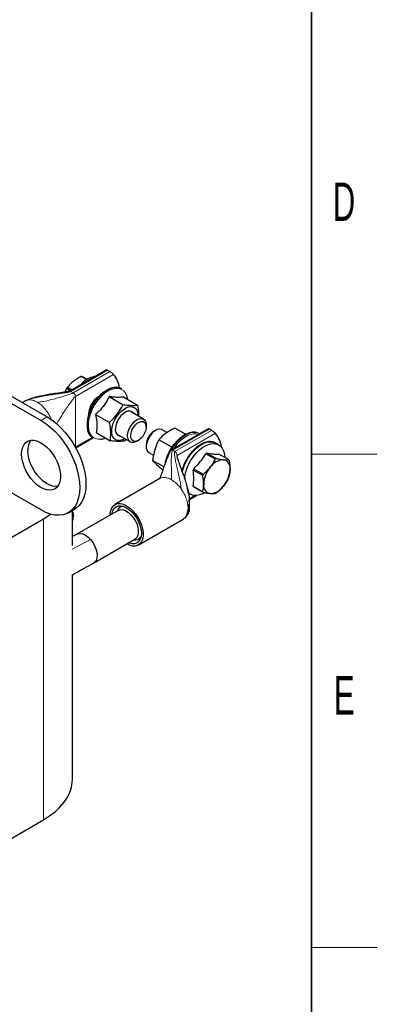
# Model space of a CAD drawing. Header units: millimetres. Extents: x 5 to 418, y 2 to 292.
# Tile 22 of 23: x 381 to 414, y 52 to 142. Entities that reach past the tile are written whole.
import ezdxf

# ---------------------------------------------------------------- set-up
doc = ezdxf.new("R2010")
doc.units = ezdxf.units.MM
doc.layers.add('SLD-0', color=7, linetype='Continuous')
doc.styles.add('SLDTEXTSTYLE0', font='TXT', dxfattribs={"width": 0.605})

msp = doc.modelspace()

# ---------------------------------------------------------------- linework, layer by layer
at = {"color": 7, "linetype": 'Continuous', "lineweight": 25}
for p, q in [((337.214, 132.5813), (383.8831, 105.6398)), ((389.2887, 109.9227), (385.9025, 107.9679)), ((389.3855, 109.8817), (389.5882, 109.7646)), ((387.4678, 109.0284), (386.975, 109.3129)), ((387.0683, 109.3275), (387.5243, 109.0643)), ((385.6449, 108.216), (385.4877, 107.8874)), ((385.9886, 108.0176), (385.6449, 108.216)), ((385.721, 108.3336), (386.1285, 108.0984)), ((390.676, 108.2009), (390.6503, 108.2157)), ((379.7818, 107.3543), (383.3174, 105.3133)), ((381.9003, 107.0862), (381.639, 106.9353)), ((381.9053, 107.0769), (381.8818, 107.0658)), ((389.5303, 107.4833), (390.8069, 106.7463)), ((390.8333, 107.4505), (392.11, 106.7135)), ((392.6657, 105.4357), (391.5414, 106.0848)), ((388.2901, 105.8567), (389.5667, 105.1197)), ((388.3529, 104.1973), (389.6295, 103.4604)), ((392.9142, 104.723), (392.9142, 104.8863)), ((393.7598, 104.3982), (393.6184, 104.3165)), ((394.8068, 104.1997), (394.3599, 104.4577)), ((398.5773, 104.5605), (395.1911, 102.6057)), ((396.5117, 104.0464), (395.5171, 104.6205)), ((398.8768, 104.4025), (398.6741, 104.5195)), ((386.4873, 102.815), (388.046, 103.7149)), ((388.0505, 103.7123), (388.0762, 103.6974)), ((390.3415, 104.0063), (391.4658, 103.3572)), ((392.0658, 103.4167), (392.2072, 103.4984)), ((395.2562, 102.866), (394.0602, 103.5564)), ((397.7751, 104.1027), (397.7495, 104.1175)), ((399.5358, 103.0862), (399.253, 103.2495)), ((392.9114, 103.0919), (392.9114, 102.9286)), ((393.16, 102.3792), (393.5863, 102.1331)), ((398.4491, 102.3385), (399.3185, 101.8366)), ((394.5232, 101.0726), (393.499, 101.6639)), ((399.2192, 101.7793), (398.3498, 102.2812)), ((400.4213, 101.738), (399.5519, 102.2399)), ((394.4318, 100.8141), (394.3947, 100.8355)), ((398.0668, 100.2795), (397.1974, 100.7814)), ((397.247, 100.9093), (398.1164, 100.4074)), ((394.1587, 100.0095), (390.0575, 97.6419)), ((383.3174, 97.1479), (379.7818, 99.1889)), ((397.1974, 99.3109), (398.0668, 98.809)), ((398.1164, 98.7384), (397.247, 99.2403)), ((396.7693, 98.679), (396.936, 98.5828)), ((396.8309, 98.0619), (397.5325, 98.467)), ((385.8172, 96.9003), (386.3829, 97.2269)), ((386.1797, 93.9211), (386.1797, 97.1096)), ((386.1797, 96.9861), (386.2244, 96.9564)), ((390.3625, 97.1137), (386.5936, 94.9379)), ((374.9877, 91.4084), (383.5437, 96.3476)), ((392.1873, 93.9526), (396.2886, 96.3202)), ((386.6149, 94.9496), (386.1797, 94.7262)), ((388.1135, 92.3051), (391.8824, 94.4809)), ((386.1797, 72.5694), (386.1797, 91.2399)), ((374.9877, 63.9563), (383.5437, 68.8955))]:
    msp.add_line(p, q, dxfattribs=at)
at = {"color": 7, "linetype": 'Continuous', "lineweight": 18}
for p, q in [((386.0459, 107.9537), (389.3855, 109.8817)), ((389.5882, 109.7646), (386.2486, 107.8367)), ((386.4513, 107.4856), (389.9397, 109.4994)), ((385.9799, 107.979), (386.0459, 107.9537)), ((386.0459, 107.9537), (386.2486, 107.8367)), ((382.08, 107.1596), (381.9053, 107.0769)), ((382.1546, 107.1753), (382.08, 107.1596)), ((386.4513, 107.4856), (386.4513, 102.8912)), ((383.8831, 105.6398), (383.3174, 105.3133)), ((395.3344, 102.5915), (398.6741, 104.5195)), ((398.8768, 104.4025), (395.5371, 102.4745)), ((395.7398, 102.1234), (399.2283, 104.1373)), ((387.9677, 103.7666), (386.4513, 102.8912)), ((395.3344, 102.5915), (395.5371, 102.4745)), ((395.5371, 102.4745), (395.6031, 102.4237)), ((395.7398, 102.1234), (395.7398, 101.9285)), ((396.1089, 99.0608), (396.0343, 99.1626)), ((397.3567, 98.4624), (396.8254, 98.1557)), ((383.5437, 96.3476), (383.5437, 68.8955)), ((387.8396, 94.4479), (386.1708, 93.581))]:
    msp.add_line(p, q, dxfattribs=at)
at = {"color": 7, "linetype": 'Continuous', "lineweight": 25, "flags": 128}
for points in [[(390.6503, 108.2157), (390.4975, 108.2853), (390.2454, 108.3351), (389.9689, 108.3203), (389.6755, 108.2412), (389.3732, 108.1), (389.0703, 107.9005), (388.775, 107.6482), (388.4955, 107.3499), (388.2393, 107.0139), (388.0133, 106.6492), (387.8239, 106.2658), (387.6761, 105.8742), (387.5739, 105.4851), (387.5202, 105.109), (387.5165, 104.7562), (387.5627, 104.4363), (387.6578, 104.1582), (387.799, 103.9293)], [(387.8246, 103.9145), (387.6834, 104.1434), (387.5884, 104.4215), (387.5421, 104.7414), (387.5459, 105.0941), (387.5996, 105.4702), (387.7017, 105.8594), (387.8495, 106.251), (388.039, 106.6344), (388.2649, 106.9991), (388.5211, 107.3351), (388.8007, 107.6334), (389.096, 107.8857), (389.3988, 108.0852), (389.7011, 108.2264), (389.9945, 108.3055), (390.2711, 108.3203), (390.5232, 108.2705), (390.676, 108.2009)], [(390.9789, 103.6383), (390.7773, 103.5411), (390.5352, 103.4791), (390.3124, 103.4847), (390.1186, 103.5577), (389.9623, 103.6947), (389.8504, 103.8899), (389.7877, 104.1348), (389.777, 104.4185), (389.8187, 104.7287), (389.911, 105.0519), (390.0499, 105.374), (390.2293, 105.6808), (390.4414, 105.9589), (390.6768, 106.1962), (390.9254, 106.3823), (391.1762, 106.5091), (391.4183, 106.5711), (391.6411, 106.5655), (391.8349, 106.4926), (391.9912, 106.3555), (391.9912, 106.3555)], [(391.7517, 105.9633), (391.7226, 106.0033), (391.5875, 106.1155), (391.4168, 106.1643), (391.2206, 106.147), (391.0102, 106.0644), (390.7978, 105.9214), (390.5959, 105.7263), (390.4161, 105.4905), (390.2688, 105.2276), (390.1628, 104.953), (390.104, 104.6825), (390.0959, 104.432), (390.1391, 104.2159), (390.2309, 104.0469)], [(383.3174, 105.3133), (383.7435, 105.0375), (384.1635, 104.7062), (384.5711, 104.3242), (384.9604, 103.8971), (385.3258, 103.4311), (385.6619, 102.9331), (385.9638, 102.4102), (386.2271, 101.8701), (386.4479, 101.3207), (386.6232, 100.7699), (386.7502, 100.2259), (386.8271, 99.6966), (386.8529, 99.1896), (386.8271, 98.7123), (386.7502, 98.2718), (386.6232, 97.8744), (386.4479, 97.526), (386.2271, 97.2316), (385.9638, 96.9955), (385.6619, 96.8212), (385.3258, 96.7111), (384.9604, 96.667), (384.5711, 96.6894), (384.1635, 96.7781), (383.7435, 96.9316), (383.3174, 97.1479)], [(383.8831, 105.6398), (384.3092, 105.3641), (384.7292, 105.0328), (385.1368, 104.6508), (385.5261, 104.2237), (385.8915, 103.7577), (386.2276, 103.2596), (386.5294, 102.7367), (386.7927, 102.1967), (387.0136, 101.6472), (387.1888, 101.0965), (387.3159, 100.5525), (387.3928, 100.0231), (387.4186, 99.5161), (387.3928, 99.0389), (387.3159, 98.5984), (387.1888, 98.201), (387.0136, 97.8526), (386.7927, 97.5582), (386.5294, 97.3221), (386.3829, 97.2269)], [(392.0658, 103.4167), (392.0006, 103.3819), (391.7923, 103.3111), (391.6011, 103.3084), (391.4391, 103.374), (391.3165, 103.504), (391.241, 103.69), (391.2173, 103.9204), (391.2469, 104.1807), (391.3279, 104.4546), (391.4553, 104.7248), (391.6211, 104.9744), (391.8148, 105.1877), (392.0243, 105.3512), (392.2363, 105.4548), (392.4377, 105.4919), (392.6157, 105.4602), (392.7591, 105.3616), (392.8589, 105.2024), (392.9089, 104.9925), (392.9142, 104.8863)], [(392.0843, 105.0481), (392.2768, 105.1676), (392.464, 105.2239), (392.6322, 105.2128), (392.7689, 105.135), (392.8639, 104.9964), (392.9102, 104.8073), (392.9044, 104.5817), (392.8468, 104.3363), (392.7418, 104.0892), (392.5972, 103.8589), (392.4236, 103.6625), (392.2339, 103.5144), (392.0423, 103.4256), (391.8629, 103.4029), (391.709, 103.4477), (391.5921, 103.5569), (391.5208, 103.7223), (391.5003, 103.9316), (391.5323, 104.1694), (391.6144, 104.4179), (391.7404, 104.6588), (391.901, 104.8742), (392.0843, 105.0481)], [(394.3599, 104.4577), (394.3008, 104.4857), (394.1212, 104.5136), (393.9189, 104.4727), (393.7067, 104.3656), (393.4977, 104.1989), (393.3053, 103.9833), (393.1414, 103.7321), (393.0164, 103.4612), (392.9381, 103.1877), (392.9114, 102.9286)], [(394.6648, 101.5104), (394.6964, 101.6382), (394.8247, 102.0316), (394.9979, 102.4214), (395.211, 102.7962), (395.4579, 103.1454), (395.7314, 103.4588), (396.0238, 103.7274), (396.3266, 103.9435), (396.6311, 104.1009), (396.9285, 104.1951), (396.9856, 104.2059)], [(397.7495, 104.1175), (397.6653, 104.1601), (397.4217, 104.2289), (397.1516, 104.2331), (396.8623, 104.1728), (396.5618, 104.0496), (396.2583, 103.8668), (395.9599, 103.6294), (395.6749, 103.3439), (395.411, 103.0181), (395.1755, 102.6608), (395.0859, 102.5024)], [(381.5496, 102.2511), (381.575, 102.5814), (381.6506, 102.8728), (381.7741, 103.1171), (381.942, 103.307), (382.1495, 103.4372), (382.3905, 103.5039), (382.6583, 103.5052), (382.9449, 103.4411), (383.2424, 103.3134), (383.5419, 103.1258), (383.835, 102.8836), (384.1132, 102.5939), (384.3686, 102.265), (384.5936, 101.9063), (384.782, 101.5282), (384.9282, 101.1415), (385.0281, 100.7574), (385.0788, 100.3869), (385.0788, 100.0406), (385.0281, 99.7286), (384.9282, 99.4598), (384.782, 99.242), (384.5936, 99.0813), (384.3686, 98.9825), (384.1132, 98.9484), (383.835, 98.9799), (383.5419, 99.0761), (383.2424, 99.2344), (382.9449, 99.45), (382.6583, 99.7169), (382.3905, 100.0274), (382.1495, 100.3724), (381.942, 100.7422), (381.7741, 101.1259), (381.6506, 101.5127), (381.575, 101.8914), (381.5496, 102.2511)], [(387.799, 103.9293), (387.9825, 103.7559), (388.0505, 103.7123)], [(388.0762, 103.6974), (388.0081, 103.7411), (387.8246, 103.9145)], [(396.1982, 100.6175), (396.2142, 100.6833), (396.3362, 101.0748), (396.5023, 101.4642), (396.7079, 101.8409), (396.9475, 102.1946), (397.2146, 102.5156), (397.5018, 102.7953), (397.8013, 103.0259), (398.1049, 103.2012), (398.4044, 103.3164), (398.6916, 103.3683), (398.9586, 103.3556), (399.1982, 103.2785), (399.253, 103.2495)], [(384.8177, 99.2849), (384.6789, 99.2749), (384.4007, 99.3064), (384.1076, 99.4027), (383.808, 99.5609), (383.5106, 99.7766), (383.2239, 100.0435), (382.9562, 100.3539), (382.7151, 100.699), (382.5077, 101.0687), (382.3398, 101.4525), (382.2163, 101.8393), (382.1407, 102.218), (382.1153, 102.5777)], [(396.4056, 99.9781), (396.4225, 100.1371), (396.4971, 100.52), (396.619, 100.9115), (396.7851, 101.3009), (396.9907, 101.6776), (397.2304, 102.0313), (397.4974, 102.3524), (397.7846, 102.632), (398.0841, 102.8626), (398.3877, 103.0379), (398.6872, 103.1531), (398.9744, 103.205), (399.2415, 103.1923), (399.4811, 103.1153), (399.6867, 102.976), (399.8528, 102.7783), (399.9748, 102.5277), (400.0493, 102.2308), (400.074, 101.9385)], [(398.205, 98.6939), (398.0841, 98.6311), (397.7846, 98.5159), (397.4974, 98.464), (397.2304, 98.4767), (396.9907, 98.5537), (396.7851, 98.693), (396.7365, 98.7404)], [(389.6163, 96.6829), (389.6227, 96.8235), (389.6738, 97.1095), (389.7742, 97.3508), (389.9205, 97.5392), (390.1077, 97.6683), (390.3295, 97.7337), (390.5783, 97.7331), (390.8457, 97.6666), (391.1224, 97.5365)], [(389.7883, 96.7822), (389.8013, 96.8634), (389.8779, 97.111), (390.0024, 97.308), (390.1699, 97.447), (390.374, 97.5226), (390.6069, 97.5319), (390.8596, 97.4746), (391.1224, 97.3528)], [(390.3625, 97.1137), (390.4266, 97.1449), (390.619, 97.1845), (390.8349, 97.1592), (391.0642, 97.0702), (391.2963, 96.9217), (391.5202, 96.7206), (391.7256, 96.4763), (391.9027, 96.2003), (392.0434, 95.9055), (392.141, 95.6056), (392.1909, 95.3146), (392.1909, 95.0462), (392.141, 94.813), (392.0434, 94.6257), (391.9027, 94.4933), (391.8824, 94.4809)], [(391.1224, 97.5365), (391.3992, 97.3471), (391.6665, 97.105), (391.9153, 96.8183), (392.1371, 96.4968), (392.3243, 96.1515), (392.4707, 95.7942), (392.5711, 95.4369), (392.6221, 95.092), (392.6221, 94.771), (392.5711, 94.485), (392.4707, 94.2437), (392.3243, 94.0553), (392.1371, 93.9262), (391.9153, 93.8608), (391.6665, 93.8614), (391.3992, 93.9279), (391.1362, 94.0501)], [(391.1224, 97.3528), (391.3852, 97.1712), (391.6379, 96.9368), (391.8708, 96.6586), (392.0749, 96.3473), (392.2424, 96.0149), (392.3669, 95.6741), (392.4436, 95.338), (392.4695, 95.0196), (392.4436, 94.7311), (392.3669, 94.4836), (392.2424, 94.2865), (392.0749, 94.1475), (391.8708, 94.0719), (391.6379, 94.0626), (391.3852, 94.1199), (391.3082, 94.1494)], [(383.5437, 96.3476), (384.1037, 96.7023), (384.1972, 96.7684)], [(386.5936, 94.9379), (386.7129, 94.9879), (386.9182, 95.0076), (387.1448, 94.9595), (387.3816, 94.846), (387.6171, 94.6727), (387.8396, 94.4479)], [(387.8396, 94.4479), (388.034, 94.1894), (388.1968, 93.9044), (388.3202, 93.6062), (388.3985, 93.3087), (388.4281, 93.0258), (388.4077, 92.7707), (388.3381, 92.5553), (388.2226, 92.3895), (388.0997, 92.2975)], [(383.5437, 68.8955), (384.1037, 69.2502), (384.6047, 69.6332), (385.0423, 70.0412), (385.4128, 70.4708), (385.7131, 70.9183), (385.9406, 71.3798), (386.0934, 71.8516), (386.1701, 72.3294), (386.1797, 72.5694)]]:
    msp.add_lwpolyline(points, dxfattribs=at)
at = {"color": 7, "linetype": 'Continuous', "lineweight": 18, "flags": 128}
for points in [[(391.0679, 107.7329), (391.0335, 107.7932), (390.8699, 107.9959), (390.6652, 108.1386), (390.4252, 108.2173), (390.1569, 108.2297), (389.868, 108.1754), (389.5668, 108.056), (389.2619, 107.8749), (388.9621, 107.6373), (388.6762, 107.3502), (388.4121, 107.0216), (388.1777, 106.6612), (387.9796, 106.2792), (387.8235, 105.8866), (387.7139, 105.4948), (387.654, 105.115), (387.6454, 104.7581), (387.6885, 104.4344), (387.782, 104.1532), (387.9232, 103.9227), (387.9232, 103.9227)], [(395.0958, 102.4582), (395.2012, 102.646), (395.4367, 103.0033), (395.7006, 103.3291), (395.9856, 103.6146), (396.2839, 103.852), (396.5875, 104.0348), (396.888, 104.158), (397.1772, 104.2183), (397.4473, 104.2141), (397.6909, 104.1453), (397.7751, 104.1027)]]:
    msp.add_lwpolyline(points, dxfattribs=at)
at = {"color": 7, "linetype": 'Continuous', "lineweight": 25}
for centre, radius, start, end in [((388.7273, 106.9713), 2.4159, 100.352785, 139.641838), ((387.1788, 108.3196), 1.014, 96.252144, 101.591754), ((388.0085, 107.893), 2.5121, 9.04896, 39.754592), ((388.4581, 106.4801), 3.3056, 145.894073, 148.322299), ((391.4271, 104.7672), 3.9292, 126.962843, 173.959246), ((389.6894, 107.0409), 1.5424, 6.92795, 26.657021), ((389.6288, 105.8033), 1.9763, 121.833661, 178.171715), ((391.1549, 105.7628), 1.025, 357.423811, 35.324083), ((394.4211, 103.0367), 1.5107, 122.097157, 177.908219), ((397.2778, 102.5192), 2.5343, 7.923972, 39.677633), ((383.559, 102.6616), 1.4461, 144.427087, 183.327463), ((388.5746, 105.1635), 1.5764, 276.847338, 293.053506), ((390.5718, 104.3232), 0.4388, 219.024147, 267.391643), ((398.2321, 101.0069), 3.2998, 116.536178, 148.310675), ((393.4848, 102.8571), 0.5778, 172.891251, 235.796569), ((399.3055, 100.7403), 1.8132, 118.185284, 121.80934), ((400.0541, 100.1857), 1.5517, 93.429538, 146.565085), ((400.1749, 100.2384), 1.8132, 118.185284, 121.80934), ((399.8244, 100.9996), 0.7476, 350.748121, 79.453222), ((399.8132, 101.2578), 0.7748, 31.906362, 38.294981), ((400.1214, 99.7205), 3.1105, 157.529935, 160.058705), ((400.7647, 99.3714), 2.6093, 140.227928, 177.360713), ((397.9557, 100.9996), 2.6093, 320.227928, 357.360713), ((400.9908, 99.2186), 3.1105, 157.529935, 160.058705), ((397.547, 101.2578), 3.1105, 337.529935, 340.058705), ((397.8552, 99.7204), 0.7748, 211.906362, 218.294981), ((398.7246, 99.2185), 0.7748, 211.906362, 218.294981), ((398.896, 99.3713), 0.7476, 170.748121, 259.453222), ((398.6664, 100.1852), 1.5517, 273.429538, 326.565085), ((398.3628, 100.2379), 1.8132, 298.185284, 301.80934), ((385.0398, 96.6232), 1.2306, 11.015545, 15.70841), ((390.8614, 96.8795), 0.6104, 94.098175, 162.188009), ((384.5945, 96.4012), 1.6132, 349.295901, 10.704099), ((391.9259, 95.0379), 0.6175, 258.246053, 325.45701)]:
    msp.add_arc(centre, radius, start, end, dxfattribs=at)
at = {"color": 7, "linetype": 'Continuous', "lineweight": 18}
for centre, radius, start, end in [((388.6313, 104.5069), 0.9181, 219.522598, 278.220602), ((397.3105, 102.8318), 1.2555, 73.474636, 116.118533), ((394.7224, 97.2971), 2.0074, 356.881452, 3.118548)]:
    msp.add_arc(centre, radius, start, end, dxfattribs=at)
at = {"color": 7, "linetype": 'Continuous', "lineweight": 25}
for points, knots in [([(389.3855, 109.8817), (389.3676, 109.8916), (389.3317, 109.9115), (389.2997, 109.9244), (389.2927, 109.9223), (389.2894, 109.9213)], [0, 0, 0, 0, 0.34624414, 0.69125512, 1, 1, 1, 1]), ([(389.9397, 109.4994), (389.9167, 109.5228), (389.8713, 109.5687), (389.7757, 109.6424), (389.6842, 109.7057), (389.6236, 109.744), (389.5944, 109.761), (389.5882, 109.7646)], [0, 0, 0, 0, 0.2897266, 0.5701644, 0.7589, 0.9488943, 1, 1, 1, 1]), ([(386.2567, 108.876), (386.1562, 108.7914), (385.9532, 108.6206), (385.7989, 108.4299), (385.721, 108.3336)], [0, 0, 0, 0, 0.4952208, 1, 1, 1, 1]), ([(386.975, 109.3129), (386.8472, 109.248), (386.5894, 109.117), (386.3682, 108.9568), (386.2567, 108.876)], [0, 0, 0, 0, 0.49594008, 1, 1, 1, 1]), ([(385.9019, 107.9676), (385.8998, 107.9664), (385.8954, 107.9641), (385.8834, 107.9594), (385.8539, 107.9502), (385.7635, 107.93), (385.6101, 107.9051), (385.3663, 107.8691), (384.9608, 107.8125), (384.4648, 107.7416), (383.8815, 107.6468), (383.3569, 107.5491), (382.8275, 107.4257), (382.3379, 107.2939), (382.0256, 107.1439), (381.8774, 107.0727)], [0, 0, 0, 0, 0.00243349, 0.00494529, 0.01048443, 0.02444392, 0.06718021, 0.11884442, 0.20044524, 0.36543, 0.48784843, 0.63412546, 0.75565296, 0.88404359, 1, 1, 1, 1]), ([(389.5303, 107.4833), (389.4961, 107.4153), (389.3617, 107.1488), (389.0786, 106.6908), (388.6797, 106.2197), (388.3972, 105.9566), (388.2901, 105.8567)], [0, 0, 0, 0, 0.1139925, 0.447245, 0.7902647, 1, 1, 1, 1]), ([(390.8333, 107.4505), (390.7127, 107.4345), (390.4679, 107.402), (390.0114, 107.4211), (389.6728, 107.4648), (389.5303, 107.4833)], [0, 0, 0, 0, 0.3599192, 0.7307377, 1, 1, 1, 1]), ([(389.5667, 105.1197), (389.6117, 105.163), (389.8501, 105.3922), (390.2567, 105.8427), (390.5997, 106.3619), (390.7663, 106.6709), (390.8069, 106.7463)], [0, 0, 0, 0, 0.0896818, 0.4753516, 0.8719637, 1, 1, 1, 1]), ([(390.8069, 106.7463), (391.0213, 106.7224), (391.4568, 106.674), (391.8618, 106.6833), (392.0591, 106.7073), (392.11, 106.7135)], [0, 0, 0, 0, 0.4185557, 0.8501619, 1, 1, 1, 1]), ([(392.11, 106.7135), (392.1576, 106.4603), (392.2247, 106.1038), (392.212, 105.7905), (392.2084, 105.6997)], [0, 0, 0, 0, 0.7101445, 1, 1, 1, 1]), ([(388.2901, 105.8567), (388.332, 105.6393), (388.4171, 105.198), (388.4247, 104.6423), (388.3741, 104.3291), (388.3529, 104.1973)], [0, 0, 0, 0, 0.3599192, 0.7307377, 1, 1, 1, 1]), ([(389.6295, 103.4604), (389.6542, 103.6716), (389.7043, 104.1006), (389.6478, 104.6816), (389.5833, 105.03), (389.5667, 105.1197)], [0, 0, 0, 0, 0.41855574, 0.85016189, 1, 1, 1, 1]), ([(395.5171, 104.6205), (395.2813, 104.492), (394.8024, 104.2309), (394.3454, 103.851), (394.1186, 103.6168), (394.0602, 103.5564)], [0, 0, 0, 0, 0.4185557, 0.8501619, 1, 1, 1, 1]), ([(398.6741, 104.5195), (398.6561, 104.5295), (398.6202, 104.5494), (398.5882, 104.5622), (398.5813, 104.5601), (398.578, 104.5591)], [0, 0, 0, 0, 0.3462441, 0.6912551, 1, 1, 1, 1]), ([(399.2283, 104.1373), (399.2052, 104.1606), (399.1599, 104.2065), (399.0642, 104.2803), (398.9727, 104.3436), (398.9121, 104.3818), (398.883, 104.3989), (398.8768, 104.4025)], [0, 0, 0, 0, 0.2897266, 0.5701644, 0.7589, 0.9488943, 1, 1, 1, 1]), ([(390.9325, 103.4276), (390.7849, 103.4128), (390.4851, 103.3829), (390.0095, 103.4144), (389.7073, 103.4509), (389.6295, 103.4604)], [0, 0, 0, 0, 0.41855574, 0.85016189, 1, 1, 1, 1]), ([(391.0842, 103.5775), (391.0785, 103.5709), (391.0317, 103.5178), (390.9788, 103.4697), (390.9325, 103.4276)], [0, 0, 0, 0, 0.1233776, 1, 1, 1, 1]), ([(394.0602, 103.5564), (394.0248, 103.4833), (393.8828, 103.1899), (393.6734, 102.6326), (393.552, 102.054), (393.5072, 101.7246), (393.499, 101.6639)], [0, 0, 0, 0, 0.12803606, 0.51359861, 0.91031839, 1, 1, 1, 1]), ([(399.1935, 103.2763), (399.1294, 103.3047), (398.9939, 103.3647), (398.7595, 103.39), (398.507, 103.3705), (398.2474, 103.3014), (397.9873, 103.1884), (397.7322, 103.0362), (397.4888, 102.8523), (397.2627, 102.6449), (397.0729, 102.4395), (396.9114, 102.2393), (396.7576, 102.0274), (396.6604, 101.8667), (396.6054, 101.7758)], [0, 0, 0, 0, 0.0841082, 0.177687, 0.2712154, 0.3640542, 0.4558114, 0.5461258, 0.6343233, 0.7183481, 0.7985681, 0.8567404, 0.9189733, 1, 1, 1, 1]), ([(395.1909, 102.6056), (395.176, 102.5942), (395.1011, 102.5368), (395.0018, 102.3229), (394.8778, 102.0297), (394.7539, 101.702), (394.675, 101.4923), (394.639, 101.393), (394.6366, 101.3864)], [0, 0, 0, 0, 0.0419145, 0.2105576, 0.5017519, 0.7649283, 0.9844828, 1, 1, 1, 1]), ([(398.4491, 102.3385), (398.6572, 102.3068), (399.0791, 102.2426), (399.3929, 102.2408), (399.5519, 102.2399)], [0, 0, 0, 0, 0.4932478, 1, 1, 1, 1]), ([(393.499, 101.6639), (393.59, 101.5681), (393.7749, 101.3735), (394.1128, 101.0732), (394.337, 100.8842), (394.3947, 100.8355)], [0, 0, 0, 0, 0.4185557, 0.8501619, 1, 1, 1, 1]), ([(395.7398, 102.1234), (395.736, 102.1203), (395.7275, 102.1134), (395.7198, 102.0921), (395.7155, 102.0329), (395.741, 101.914), (395.7966, 101.7294), (395.9176, 101.3881), (396.1147, 100.8736), (396.3803, 100.153), (396.6407, 99.353), (396.8084, 98.5882), (396.8762, 97.9282), (396.7731, 97.568), (396.7268, 97.4063)], [0, 0, 0, 0, 0.00348034, 0.00769901, 0.01631536, 0.04582046, 0.08856586, 0.14287059, 0.27838152, 0.43643119, 0.62061974, 0.79211891, 0.90668857, 1, 1, 1, 1]), ([(396.6054, 101.7758), (396.5395, 101.6546), (396.4472, 101.4845), (396.3354, 101.2259), (396.2541, 101.0056), (396.1952, 100.822), (396.1744, 100.7245), (396.1717, 100.7118)], [0, 0, 0, 0, 0.3505238, 0.4918597, 0.7248883, 0.9640119, 1, 1, 1, 1]), ([(397.247, 100.9093), (397.4551, 101.1194), (397.877, 101.5452), (398.1908, 102.0337), (398.3498, 102.2812)], [0, 0, 0, 0, 0.4932478, 1, 1, 1, 1]), ([(398.7592, 101.0406), (398.847, 101.1581), (399.0244, 101.3952), (399.1539, 101.6504), (399.2192, 101.7793)], [0, 0, 0, 0, 0.4952208, 1, 1, 1, 1]), ([(399.3185, 101.8366), (399.434, 101.8137), (399.667, 101.7677), (399.8626, 101.7457), (399.9613, 101.7346)], [0, 0, 0, 0, 0.4959401, 1, 1, 1, 1]), ([(399.9613, 101.7346), (400.0491, 101.7289), (400.2265, 101.7175), (400.3559, 101.7311), (400.4213, 101.738)], [0, 0, 0, 0, 0.4952208, 1, 1, 1, 1]), ([(400.471, 101.6674), (400.4966, 101.5327), (400.5484, 101.2613), (400.5576, 101.0074), (400.5623, 100.8794)], [0, 0, 0, 0, 0.4959401, 1, 1, 1, 1]), ([(394.6366, 101.3864), (394.6029, 101.2939), (394.5221, 101.072), (394.4143, 100.7647), (394.3095, 100.4667), (394.2353, 100.2613), (394.1827, 100.1229), (394.153, 100.0451), (394.1405, 100.01), (394.1476, 100.0113), (394.1496, 100.0117)], [0, 0, 0, 0, 0.1559282, 0.3739076, 0.5203807, 0.6797802, 0.7636377, 0.8540605, 0.9593838, 1, 1, 1, 1]), ([(398.1164, 100.4074), (398.232, 100.5044), (398.4649, 100.6998), (398.6605, 100.9264), (398.7592, 101.0406)], [0, 0, 0, 0, 0.4959401, 1, 1, 1, 1]), ([(400.5623, 100.8794), (400.5578, 100.7589), (400.5487, 100.5155), (400.4971, 100.3038), (400.471, 100.1969)], [0, 0, 0, 0, 0.4952208, 1, 1, 1, 1]), ([(398.1581, 99.4915), (398.1536, 99.6172), (398.1446, 99.871), (398.0929, 100.1425), (398.0668, 100.2795)], [0, 0, 0, 0, 0.4952208, 1, 1, 1, 1]), ([(400.4213, 100.0689), (400.3572, 99.9424), (400.2278, 99.6871), (400.0506, 99.4499), (399.9613, 99.3303)], [0, 0, 0, 0, 0.4959401, 1, 1, 1, 1]), ([(396.7501, 98.7703), (396.7439, 98.8121), (396.7183, 98.9854), (396.6772, 99.1514), (396.646, 99.2775)], [0, 0, 0, 0, 0.24065482, 1, 1, 1, 1]), ([(398.0668, 98.809), (398.0925, 98.914), (398.1443, 99.1256), (398.1535, 99.3689), (398.1581, 99.4915)], [0, 0, 0, 0, 0.4959401, 1, 1, 1, 1]), ([(398.7592, 98.6363), (398.6624, 98.6472), (398.4668, 98.6691), (398.234, 98.7151), (398.1164, 98.7384)], [0, 0, 0, 0, 0.4952208, 1, 1, 1, 1]), ([(399.9613, 99.3303), (399.8644, 99.218), (399.6689, 98.9913), (399.4361, 98.7958), (399.3185, 98.6971)], [0, 0, 0, 0, 0.4952208, 1, 1, 1, 1]), ([(396.8411, 97.0402), (396.8432, 97.0515), (396.8484, 97.0789), (396.8574, 97.1947), (396.8645, 97.4314), (396.8629, 97.7449), (396.84, 97.9717), (396.8309, 98.0619)], [0, 0, 0, 0, 0.0433362, 0.1052807, 0.3739568, 0.7510101, 1, 1, 1, 1]), ([(399.2192, 98.6398), (399.1551, 98.633), (399.0257, 98.6193), (398.8485, 98.6306), (398.7592, 98.6363)], [0, 0, 0, 0, 0.4959401, 1, 1, 1, 1]), ([(396.2836, 96.3294), (396.3073, 96.3396), (396.4144, 96.3854), (396.5509, 96.5569), (396.6855, 96.8308), (396.713, 97.0689), (396.7268, 97.1879)], [0, 0, 0, 0, 0.08696122, 0.39130748, 0.69565374, 1, 1, 1, 1]), ([(396.373, 96.3833), (396.4245, 96.4213), (396.5456, 96.5104), (396.6684, 96.6725), (396.7535, 96.829), (396.7929, 96.9149), (396.8165, 96.972), (396.8274, 97.0001), (396.8336, 97.0172), (396.8387, 97.0318), (396.8402, 97.037), (396.8412, 97.0406)], [0, 0, 0, 0, 0.2552477, 0.6003624, 0.7392813, 0.8464598, 0.8886352, 0.9253437, 0.9429182, 0.9607856, 1, 1, 1, 1]), ([(396.7268, 97.1879), (396.7712, 97.1463), (396.8485, 97.0738), (396.8361, 97.0552), (396.8308, 97.0473)], [0, 0, 0, 0, 0.5739046, 1, 1, 1, 1]), ([(386.2477, 96.8583), (386.2447, 96.7114), (386.2396, 96.4616), (386.1972, 96.2259), (386.1797, 96.1288)], [0, 0, 0, 0, 0.5880568, 1, 1, 1, 1]), ([(386.1527, 91.2247), (386.3022, 91.3089), (386.6735, 91.5182), (387.3214, 91.8755), (387.8211, 92.1464), (388.0996, 92.2975)], [0, 0, 0, 0, 0.2297659, 0.5706696, 1, 1, 1, 1])]:
    msp.add_open_spline(points, degree=3, knots=knots, dxfattribs=at)
at = {"color": 7, "linetype": 'Continuous', "lineweight": 18}
for points, knots in [([(386.0459, 107.9537), (386.0382, 107.95), (386.0211, 107.9415), (385.9864, 107.9303), (385.9161, 107.911), (385.7392, 107.8739), (385.4053, 107.8182), (384.9166, 107.7444), (384.3309, 107.6559), (383.7094, 107.5558), (383.1026, 107.4414), (382.5567, 107.3241), (382.2275, 107.2105), (382.08, 107.1596)], [0, 0, 0, 0, 0.0067515, 0.0151977, 0.0256087, 0.0581535, 0.1422362, 0.2701772, 0.4208534, 0.5816979, 0.7400954, 0.8835502, 1, 1, 1, 1]), ([(386.2486, 107.8367), (386.2391, 107.8316), (386.2176, 107.8202), (386.1756, 107.8015), (386.0914, 107.7663), (385.885, 107.6884), (385.5473, 107.5732), (385.0976, 107.432), (384.5803, 107.2825), (384.0235, 107.1425), (383.4759, 107.0227), (383.1229, 106.9937), (382.9652, 106.9807)], [0, 0, 0, 0, 0.0106114, 0.023956, 0.0402765, 0.0903227, 0.2148639, 0.353888, 0.507276, 0.6925843, 0.8627213, 1, 1, 1, 1]), ([(385.9041, 107.9649), (385.9107, 107.9696), (385.9312, 107.9844), (385.9602, 107.9812), (385.9799, 107.979)], [0, 0, 0, 0, 0.3191687, 1, 1, 1, 1]), ([(384.2583, 105.3717), (384.2346, 105.4348), (384.1649, 105.62), (384.0009, 105.9179), (383.7775, 106.2503), (383.5229, 106.5454), (383.2492, 106.7989), (383.0599, 106.9201), (382.9652, 106.9807)], [0, 0, 0, 0, 0.0936735, 0.2749388, 0.4562041, 0.6374694, 0.8187347, 1, 1, 1, 1]), ([(386.4513, 107.4856), (386.4424, 107.4795), (386.4222, 107.4657), (386.3887, 107.4334), (386.3245, 107.3655), (386.1793, 107.188), (385.9578, 106.886), (385.6745, 106.4758), (385.3592, 105.9972), (385.0464, 105.5048), (384.8433, 105.1584), (384.7538, 105.0056)], [0, 0, 0, 0, 0.01207405, 0.02741259, 0.04633133, 0.10489372, 0.2520855, 0.4175573, 0.60109788, 0.82408561, 1, 1, 1, 1]), ([(395.1909, 102.6055), (395.191, 102.6056), (395.2057, 102.6225), (395.2566, 102.6245), (395.3085, 102.6025), (395.3344, 102.5915)], [0, 0, 0, 0, 0.0018317, 0.5009159, 1, 1, 1, 1]), ([(395.2236, 99.9041), (395.2256, 100.0012), (395.2301, 100.2183), (395.2177, 100.6368), (395.2057, 101.1062), (395.1991, 101.5694), (395.2056, 101.9771), (395.2269, 102.2855), (395.2623, 102.4739), (395.301, 102.5628), (395.3244, 102.5829), (395.3344, 102.5915)], [0, 0, 0, 0, 0.1302293, 0.2910809, 0.4673084, 0.642322, 0.7818736, 0.8959125, 0.9666743, 0.9857277, 1, 1, 1, 1]), ([(395.5371, 102.4745), (395.5312, 102.4698), (395.5178, 102.4592), (395.5064, 102.4345), (395.4921, 102.3829), (395.4876, 102.2463), (395.5207, 101.9787), (395.5993, 101.5774), (395.7107, 101.0865), (395.8361, 100.5552), (395.955, 100.0219), (396.0569, 99.5306), (396.0928, 99.2062), (396.1089, 99.0608)], [0, 0, 0, 0, 0.0067515, 0.0151977, 0.0256087, 0.0581535, 0.1422362, 0.2701772, 0.4208534, 0.5816979, 0.7400954, 0.8835502, 1, 1, 1, 1]), ([(395.2236, 99.9041), (395.1291, 99.9527), (394.9399, 100.0498), (394.6653, 100.1138), (394.4141, 100.1072), (394.2437, 100.0679), (394.1717, 100.0129), (394.1615, 100.0051)], [0, 0, 0, 0, 0.2400406, 0.4800813, 0.7201219, 0.9601625, 1, 1, 1, 1])]:
    msp.add_open_spline(points, degree=3, knots=knots, dxfattribs=at)
for points in [[(386.2486, 107.8367), (386.2751, 107.8178), (386.3283, 107.7801), (386.3953, 107.6873), (386.4421, 107.5829), (386.4482, 107.518), (386.4513, 107.4856)], [(382.9652, 106.9807), (382.8217, 107.0515), (382.5345, 107.1931), (382.2812, 107.1812), (382.1546, 107.1753)], [(395.6031, 102.4237), (395.6223, 102.4027), (395.6607, 102.3607), (395.7045, 102.2817), (395.7342, 102.1993), (395.7379, 102.1487), (395.7398, 102.1234)], [(396.0343, 99.1626), (395.9077, 99.3148), (395.6544, 99.6191), (395.3672, 99.8091), (395.2236, 99.9041)], [(396.7268, 97.4063), (396.7129, 97.5411), (396.6851, 97.8108), (396.5528, 98.2413), (396.3647, 98.6687), (396.1942, 98.9301), (396.1089, 99.0608)]]:
    msp.add_open_spline(points, degree=3, dxfattribs=at)
at = {"color": 7, "linetype": 'Continuous', "lineweight": 25}
msp.add_open_spline([(397.1974, 99.3109), (397.2244, 99.5404), (397.2785, 99.9993), (397.2244, 100.5207), (397.1974, 100.7814)], degree=3, dxfattribs=at)
at = {"layer": 'SLD-0', "lineweight": 35}
msp.add_line((408, 12), (408, 282.5), dxfattribs=at)
at = {"layer": 'SLD-0', "lineweight": 18}
for p, q in [((408, 102.25), (414, 102.25)), ((408, 57.25), (414, 57.25))]:
    msp.add_line(p, q, dxfattribs=at)

# ---------------------------------------------------------------- texts
at = {"layer": 'SLD-0', "char_height": 3.5, "attachment_point": 2, "style": 'SLDTEXTSTYLE0'}
for s, insert in [('D', (410.9597, 127.0011)), ('E', (410.9816, 82.0011))]:
    msp.add_mtext(s, dxfattribs=dict(at, insert=insert))

doc.saveas('drawing.dxf')
